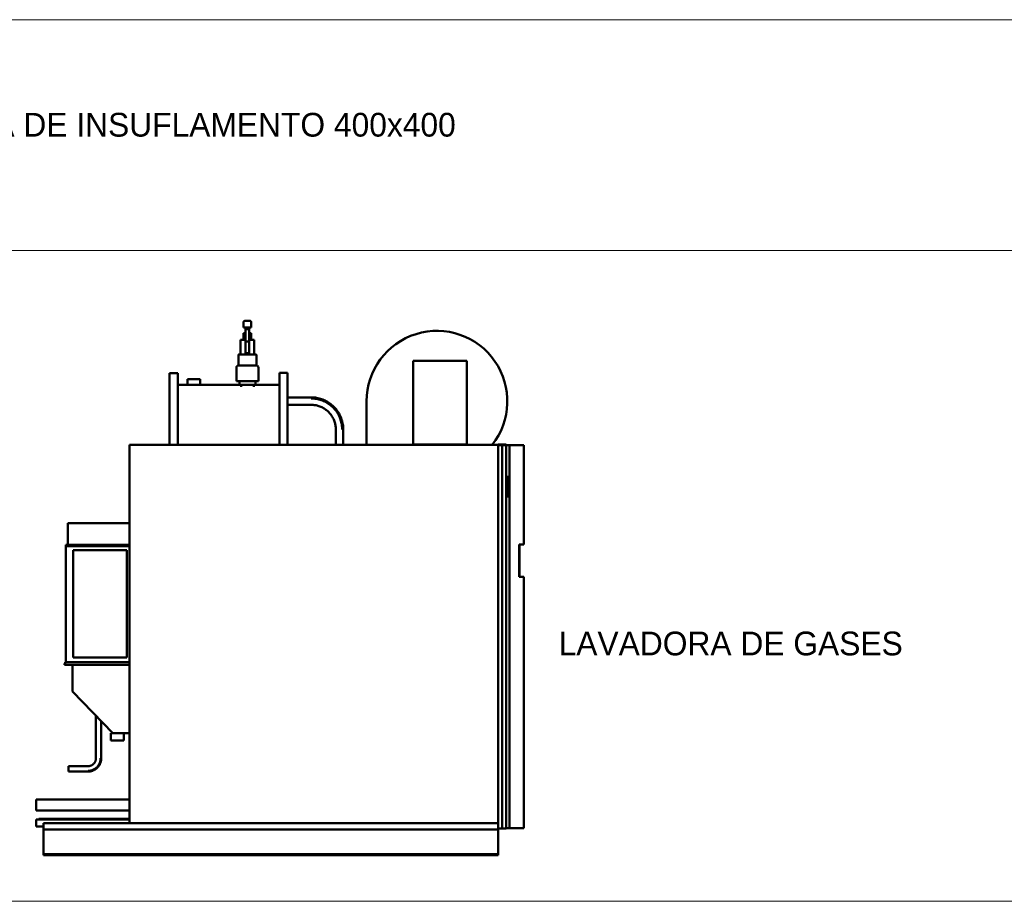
# Model space of a CAD drawing. Header units: metres. Extents: x 9 to 159, y -27 to 58.
# Tile 38 of 46: x 148.56 to 153.22, y -0.12 to 4.06. Entities that reach past the tile are written whole.
import ezdxf

# ---------------------------------------------------------------- set-up
doc = ezdxf.new("R2010")
doc.units = ezdxf.units.M
for name, color, linetype, lineweight in [('A-DETL-THIN', 7, 'Continuous', 15), ('G-ANNO-TEXT', 7, 'Continuous', 30), ('M-EQPM', 7, 'Continuous', 35)]:
    doc.layers.add(name, color=color, linetype=linetype, lineweight=lineweight)
doc.styles.add('Century Gothic_4', font='GOTHIC.TTF', dxfattribs={"height": 0.1125})

# ---------------------------------------------------------------- blocks, each defined once
blk = doc.blocks.new('Family - ___-2026199-LEGENDA E SIMBOLOS')
at = {"layer": 'M-EQPM', "lineweight": 50}
for p, q in [((1.8778, 2.6235), (1.8778, 2.5998)), ((1.9144, 2.5998), (1.9144, 2.6235)), ((1.8778, 2.5998), (1.9144, 2.5998)), ((1.8782, 2.5728), (1.8782, 2.5414)), ((1.8782, 2.5728), (1.8872, 2.5728)), ((1.8877, 2.5998), (1.8877, 2.5911)), ((1.8877, 2.5328), (1.8877, 2.5911)), ((1.8877, 2.5911), (1.9046, 2.5911)), ((1.9046, 2.5911), (1.9046, 2.5998)), ((1.9046, 2.5998), (1.9046, 2.5911)), ((1.9046, 2.5911), (1.9046, 2.5328)), ((1.9051, 2.5728), (1.914, 2.5728)), ((1.914, 2.5414), (1.914, 2.5728)), ((1.8635, 2.5414), (1.8635, 2.472)), ((1.8635, 2.5414), (1.8874, 2.5414)), ((1.8877, 2.4768), (1.8877, 2.5328)), ((1.9046, 2.5328), (1.8877, 2.5328)), ((1.9046, 2.5328), (1.9046, 2.4768)), ((1.9049, 2.5414), (1.9287, 2.5414)), ((1.9287, 2.472), (1.9287, 2.5414)), ((1.9046, 2.4768), (1.8877, 2.4768)), ((1.9158, 2.472), (1.9287, 2.472)), ((1.8532, 2.4674), (1.8532, 2.419)), ((1.9391, 2.419), (1.9391, 2.4674)), ((2.6819, 2.4414), (2.9359, 2.4414)), ((2.6819, 2.0454), (2.6819, 2.4414)), ((2.9359, 2.4414), (2.9359, 2.0454)), ((1.5658, 2.3826), (1.5277, 2.3826)), ((1.5277, 2.3826), (1.5277, 2.0778)), ((1.5658, 2.0778), (1.5658, 2.3826)), ((1.8442, 2.4098), (1.8442, 2.3452)), ((1.9391, 2.419), (1.8532, 2.419)), ((1.948, 2.3452), (1.948, 2.4098)), ((2.0866, 2.3848), (2.0485, 2.3848)), ((2.0485, 2.3848), (2.0485, 2.08)), ((2.0866, 2.08), (2.0866, 2.3848)), ((1.6121, 2.3546), (1.6121, 2.3246)), ((1.6721, 2.3546), (1.6121, 2.3546)), ((1.6721, 2.3246), (1.6721, 2.3546)), ((1.8442, 2.3452), (1.948, 2.3452)), ((1.858, 2.3452), (1.858, 2.3275)), ((1.9342, 2.3275), (1.9342, 2.3452)), ((2.0485, 2.3276), (1.5658, 2.3276)), ((1.858, 2.3275), (1.9342, 2.3275)), ((1.8664, 2.3275), (1.8664, 2.3189)), ((1.9258, 2.3189), (1.9258, 2.3275)), ((2.1982, 2.2682), (2.0866, 2.2682)), ((2.4605, 2.2497), (2.4605, 2.0435)), ((2.0866, 2.2329), (2.1982, 2.2329)), ((2.3148, 2.1163), (2.3148, 2.0435)), ((2.3501, 2.0435), (2.3501, 2.1163)), ((1.5277, 2.0778), (1.5277, 2.0433)), ((1.5658, 2.0433), (1.5658, 2.0778)), ((2.0485, 2.08), (2.0485, 2.0433)), ((2.0866, 2.0433), (2.0866, 2.08)), ((1.3382, 0.2528), (1.3382, 2.0435)), ((3.0836, 2.0435), (1.3382, 2.0435)), ((2.9359, 2.0454), (2.6819, 2.0454)), ((3.0836, 2.0454), (3.1026, 2.0454)), ((3.0836, 2.0422), (3.0836, 2.0454)), ((3.1026, 2.0422), (3.0836, 2.0422)), ((3.0836, 0.2274), (3.0836, 2.0422)), ((3.1026, 2.0422), (3.0836, 2.0422)), ((3.1026, 2.0454), (3.1217, 2.0454)), ((3.1026, 2.0422), (3.1026, 2.0454)), ((3.1217, 2.0422), (3.1026, 2.0422)), ((3.1026, 0.2274), (3.1026, 2.0422)), ((3.1217, 2.0422), (3.1026, 2.0422)), ((3.1217, 2.0422), (3.1217, 2.0454)), ((3.1217, 0.2274), (3.1217, 2.0422)), ((3.1217, 2.0422), (3.137, 2.0422)), ((3.2061, 2.0422), (3.137, 2.0422)), ((3.137, 0.2286), (3.137, 2.0422)), ((3.2061, 1.5713), (3.2061, 2.0422)), ((3.1272, 1.8963), (3.1217, 1.8963)), ((3.1272, 1.89), (3.1217, 1.89)), ((3.1272, 1.8455), (3.1272, 1.8963)), ((3.1272, 1.7947), (3.1272, 1.8455)), ((3.1217, 1.8011), (3.1272, 1.8011)), ((3.1217, 1.7947), (3.1272, 1.7947)), ((1.0452, 1.672), (1.0452, 1.5704)), ((1.3394, 1.672), (1.0452, 1.672)), ((1.0357, 1.564), (1.0357, 1.5704)), ((1.0357, 1.5704), (1.3382, 1.5704)), ((1.0357, 1.0148), (1.0357, 1.564)), ((1.3382, 1.564), (1.0357, 1.564)), ((1.3243, 1.545), (1.0707, 1.545)), ((1.0707, 1.545), (1.0707, 1.037)), ((1.3243, 1.037), (1.3243, 1.545)), ((3.184, 1.4189), (3.184, 1.5713)), ((3.1853, 1.5713), (3.184, 1.5713)), ((3.184, 1.4189), (3.184, 1.5713)), ((3.1853, 1.5713), (3.184, 1.5713)), ((3.2061, 1.5713), (3.1853, 1.5713)), ((3.1853, 1.5713), (3.1853, 1.4189)), ((3.184, 1.4189), (3.1853, 1.4189)), ((3.184, 1.4189), (3.1853, 1.4189)), ((3.1853, 1.4189), (3.2061, 1.4189)), ((3.2061, 0.2286), (3.2061, 1.4189)), ((1.0707, 1.037), (1.3243, 1.037)), ((1.0293, 1.0084), (1.0293, 1.0021)), ((1.0325, 1.0084), (1.0293, 1.0084)), ((1.0293, 1.0021), (1.3382, 1.0021)), ((1.3382, 1.0148), (1.0325, 1.0148)), ((1.0325, 1.0148), (1.0325, 1.0084)), ((1.0674, 1.0021), (1.0674, 0.8751)), ((1.0674, 0.8751), (1.2579, 0.6783)), ((1.1784, 0.7605), (1.1784, 0.5595)), ((1.2038, 0.5595), (1.2038, 0.7342)), ((1.2499, 0.6783), (1.2499, 0.6433)), ((1.2578, 0.6783), (1.2499, 0.6783)), ((1.2579, 0.6783), (1.3382, 0.6783)), ((1.3104, 0.6433), (1.3104, 0.6783)), ((1.2499, 0.6433), (1.3104, 0.6433)), ((1.1413, 0.5224), (1.0484, 0.5224)), ((1.0484, 0.5224), (1.0484, 0.497)), ((1.0484, 0.497), (1.1413, 0.497)), ((1.3382, 0.3639), (0.896, 0.3639)), ((0.896, 0.3639), (0.896, 0.3131)), ((0.896, 0.3131), (1.3382, 0.3131)), ((1.3382, 0.2691), (0.896, 0.2691)), ((0.896, 0.2691), (0.896, 0.2364)), ((0.896, 0.2364), (0.9296, 0.2364)), ((1.3382, 0.2736), (0.9087, 0.2736)), ((0.9087, 0.2736), (0.9087, 0.2692)), ((0.9296, 0.2226), (0.9296, 0.2528)), ((0.9296, 0.2528), (3.0836, 0.2528)), ((0.9296, 0.1051), (0.9296, 0.2226)), ((0.9296, 0.2226), (3.0836, 0.2226)), ((3.0836, 0.2274), (3.1026, 0.2274)), ((3.0836, 0.2274), (3.0836, 0.2226)), ((3.0836, 0.2226), (3.0836, 0.1051)), ((3.1026, 0.2274), (3.1217, 0.2274)), ((3.137, 0.2286), (3.1217, 0.2286)), ((3.137, 0.2286), (3.2061, 0.2286)), ((0.9296, 0.1004), (0.9296, 0.1051)), ((0.9296, 0.1051), (3.0836, 0.1051)), ((0.9296, 0.1004), (3.0836, 0.1004)), ((3.0836, 0.1051), (3.0836, 0.1004))]:
    blk.add_line(p, q, dxfattribs=at)
at = {"layer": 'M-EQPM', "lineweight": 50, "flags": 128}
for points in [[(1.8778, 2.6235), (1.8778, 2.6237), (1.8779, 2.624), (1.8779, 2.6243), (1.8779, 2.6246), (1.878, 2.6249), (1.878, 2.6252), (1.8781, 2.6255), (1.8782, 2.6258), (1.8783, 2.626), (1.8784, 2.6263), (1.8785, 2.6266), (1.8787, 2.6268), (1.8788, 2.6271), (1.8789, 2.6273), (1.8791, 2.6276), (1.8793, 2.6278), (1.8795, 2.628), (1.8796, 2.6283), (1.8798, 2.6285), (1.88, 2.6287), (1.8803, 2.6289), (1.8805, 2.6291), (1.8807, 2.6293), (1.8809, 2.6294), (1.8812, 2.6296), (1.8814, 2.6298), (1.8817, 2.6299), (1.882, 2.63), (1.8822, 2.6302), (1.8825, 2.6303), (1.8828, 2.6304), (1.883, 2.6305), (1.8833, 2.6305), (1.8836, 2.6306), (1.8839, 2.6307), (1.8842, 2.6307), (1.8845, 2.6307), (1.8848, 2.6308), (1.8851, 2.6308), (1.8851, 2.6308)], [(1.9071, 2.6308), (1.9071, 2.6308), (1.9071, 2.6308), (1.907, 2.6308), (1.907, 2.6308), (1.9069, 2.6308), (1.9068, 2.6308), (1.9067, 2.6308), (1.9065, 2.6308), (1.9064, 2.6308), (1.9062, 2.6308), (1.9061, 2.6308), (1.9059, 2.6308), (1.9056, 2.6308), (1.9054, 2.6308), (1.9052, 2.6308), (1.9049, 2.6308), (1.9047, 2.6308), (1.9044, 2.6308), (1.9041, 2.6308), (1.9038, 2.6308), (1.9034, 2.6308), (1.9031, 2.6308), (1.9028, 2.6308), (1.9024, 2.6308), (1.9021, 2.6308), (1.9017, 2.6308), (1.9013, 2.6308), (1.9009, 2.6308), (1.9005, 2.6308), (1.9001, 2.6308), (1.8997, 2.6308), (1.8993, 2.6308), (1.8988, 2.6308), (1.8984, 2.6308), (1.898, 2.6308), (1.8975, 2.6308), (1.8971, 2.6308), (1.8967, 2.6308), (1.8962, 2.6308), (1.8958, 2.6308), (1.8954, 2.6308), (1.8949, 2.6308), (1.8945, 2.6308), (1.8941, 2.6308), (1.8936, 2.6308), (1.8932, 2.6308), (1.8928, 2.6308), (1.8924, 2.6308), (1.892, 2.6308), (1.8915, 2.6308), (1.8912, 2.6308), (1.8908, 2.6308), (1.8904, 2.6308), (1.89, 2.6308), (1.8897, 2.6308), (1.8893, 2.6308), (1.889, 2.6308), (1.8886, 2.6308), (1.8883, 2.6308), (1.888, 2.6308), (1.8877, 2.6308), (1.8875, 2.6308), (1.8872, 2.6308), (1.8869, 2.6308), (1.8867, 2.6308), (1.8865, 2.6308), (1.8863, 2.6308), (1.8861, 2.6308), (1.8859, 2.6308), (1.8858, 2.6308), (1.8856, 2.6308), (1.8855, 2.6308), (1.8854, 2.6308), (1.8853, 2.6308), (1.8852, 2.6308), (1.8852, 2.6308), (1.8852, 2.6308), (1.8851, 2.6308), (1.8851, 2.6308)], [(1.8851, 2.6308), (1.8851, 2.6308), (1.8852, 2.6308), (1.8852, 2.6308), (1.8853, 2.6308), (1.8854, 2.6308), (1.8855, 2.6308), (1.8856, 2.6308), (1.8857, 2.6308), (1.8858, 2.6308), (1.886, 2.6308), (1.8862, 2.6308), (1.8864, 2.6308), (1.8866, 2.6308), (1.8868, 2.6308), (1.8871, 2.6308), (1.8873, 2.6308), (1.8876, 2.6308), (1.8879, 2.6308), (1.8882, 2.6308), (1.8885, 2.6308), (1.8888, 2.6308), (1.8891, 2.6308), (1.8895, 2.6308), (1.8898, 2.6308), (1.8902, 2.6308), (1.8906, 2.6308)], [(1.9018, 2.6308), (1.9022, 2.6308), (1.9026, 2.6308), (1.9029, 2.6308), (1.9033, 2.6308), (1.9036, 2.6308), (1.9039, 2.6308), (1.9042, 2.6308), (1.9045, 2.6308), (1.9048, 2.6308), (1.905, 2.6308), (1.9053, 2.6308), (1.9055, 2.6308), (1.9057, 2.6308), (1.9059, 2.6308), (1.9061, 2.6308), (1.9063, 2.6308), (1.9065, 2.6308), (1.9066, 2.6308), (1.9067, 2.6308), (1.9068, 2.6308), (1.9069, 2.6308), (1.907, 2.6308), (1.907, 2.6308), (1.9071, 2.6308), (1.9071, 2.6308), (1.9071, 2.6308)], [(1.9071, 2.6308), (1.9074, 2.6308), (1.9077, 2.6307), (1.908, 2.6307), (1.9083, 2.6307), (1.9086, 2.6306), (1.9088, 2.6306), (1.9091, 2.6305), (1.9094, 2.6304), (1.9097, 2.6303), (1.9099, 2.6302), (1.9102, 2.6301), (1.9105, 2.6299), (1.9107, 2.6298), (1.911, 2.6296), (1.9112, 2.6295), (1.9115, 2.6293), (1.9117, 2.6291), (1.9119, 2.6289), (1.9121, 2.6288), (1.9123, 2.6285), (1.9125, 2.6283), (1.9127, 2.6281), (1.9129, 2.6279), (1.9131, 2.6276), (1.9132, 2.6274), (1.9134, 2.6272), (1.9135, 2.6269), (1.9137, 2.6266), (1.9138, 2.6264), (1.9139, 2.6261), (1.914, 2.6258), (1.9141, 2.6255), (1.9142, 2.6253), (1.9142, 2.625), (1.9143, 2.6247), (1.9143, 2.6244), (1.9144, 2.6241), (1.9144, 2.6238), (1.9144, 2.6235), (1.9144, 2.6235)], [(1.8532, 2.4674), (1.8532, 2.4676), (1.8532, 2.4678), (1.8532, 2.468), (1.8532, 2.4682), (1.8533, 2.4683), (1.8533, 2.4685), (1.8534, 2.4687), (1.8534, 2.4689), (1.8535, 2.469), (1.8535, 2.4692), (1.8536, 2.4694), (1.8537, 2.4695), (1.8538, 2.4697), (1.8539, 2.4699), (1.854, 2.47), (1.8541, 2.4702), (1.8542, 2.4703), (1.8543, 2.4705), (1.8544, 2.4706), (1.8546, 2.4707), (1.8547, 2.4708), (1.8548, 2.471), (1.855, 2.4711), (1.8551, 2.4712), (1.8553, 2.4713), (1.8554, 2.4714), (1.8556, 2.4715), (1.8558, 2.4716), (1.8559, 2.4716), (1.8561, 2.4717), (1.8563, 2.4718), (1.8565, 2.4718), (1.8566, 2.4719), (1.8568, 2.4719), (1.857, 2.4719), (1.8572, 2.472), (1.8574, 2.472), (1.8575, 2.472), (1.8577, 2.472), (1.8578, 2.472)], [(1.9345, 2.472), (1.9344, 2.472), (1.9343, 2.472), (1.9342, 2.472), (1.934, 2.472), (1.9337, 2.472), (1.9334, 2.472), (1.933, 2.472), (1.9325, 2.472), (1.932, 2.472), (1.9314, 2.472), (1.9308, 2.472), (1.9301, 2.472), (1.9294, 2.472), (1.9286, 2.472), (1.9278, 2.472), (1.9269, 2.472), (1.9259, 2.472), (1.9249, 2.472), (1.9239, 2.472), (1.9228, 2.472), (1.9217, 2.472), (1.9205, 2.472), (1.9193, 2.472), (1.9181, 2.472), (1.9168, 2.472), (1.9155, 2.472), (1.9142, 2.472), (1.9128, 2.472), (1.9114, 2.472), (1.91, 2.472), (1.9086, 2.472), (1.9071, 2.472), (1.9056, 2.472), (1.9041, 2.472), (1.9026, 2.472), (1.9011, 2.472), (1.8996, 2.472), (1.8981, 2.472), (1.8965, 2.472), (1.895, 2.472), (1.8935, 2.472), (1.8919, 2.472), (1.8904, 2.472), (1.8889, 2.472), (1.8874, 2.472), (1.8859, 2.472), (1.8844, 2.472), (1.883, 2.472), (1.8816, 2.472), (1.8802, 2.472), (1.8788, 2.472), (1.8774, 2.472), (1.8761, 2.472), (1.8748, 2.472), (1.8736, 2.472), (1.8723, 2.472), (1.8711, 2.472), (1.87, 2.472), (1.8689, 2.472), (1.8678, 2.472), (1.8668, 2.472), (1.8659, 2.472), (1.8649, 2.472), (1.8641, 2.472), (1.8633, 2.472), (1.8625, 2.472), (1.8618, 2.472), (1.8611, 2.472), (1.8605, 2.472), (1.86, 2.472), (1.8595, 2.472), (1.8591, 2.472), (1.8587, 2.472), (1.8584, 2.472), (1.8582, 2.472), (1.858, 2.472), (1.8578, 2.472), (1.8578, 2.472), (1.8578, 2.472)], [(1.8578, 2.472), (1.8578, 2.472), (1.8579, 2.472), (1.858, 2.472), (1.8583, 2.472), (1.8585, 2.472), (1.8589, 2.472), (1.8593, 2.472), (1.8597, 2.472), (1.8602, 2.472), (1.8608, 2.472)], [(1.8614, 2.472), (1.8621, 2.472), (1.8628, 2.472)], [(1.9305, 2.472), (1.9311, 2.472), (1.9317, 2.472), (1.9322, 2.472), (1.9327, 2.472), (1.9332, 2.472), (1.9335, 2.472), (1.9338, 2.472), (1.9341, 2.472), (1.9343, 2.472), (1.9344, 2.472), (1.9345, 2.472), (1.9345, 2.472)], [(1.9345, 2.472), (1.9346, 2.472), (1.9348, 2.472), (1.935, 2.472), (1.9352, 2.472), (1.9354, 2.4719), (1.9356, 2.4719), (1.9357, 2.4718), (1.9359, 2.4718), (1.9361, 2.4717), (1.9363, 2.4717), (1.9364, 2.4716), (1.9366, 2.4715), (1.9367, 2.4714), (1.9369, 2.4713), (1.9371, 2.4712), (1.9372, 2.4711), (1.9374, 2.471), (1.9375, 2.4709), (1.9376, 2.4708), (1.9378, 2.4706), (1.9379, 2.4705), (1.938, 2.4703), (1.9381, 2.4702), (1.9382, 2.4701), (1.9383, 2.4699), (1.9384, 2.4697), (1.9385, 2.4696), (1.9386, 2.4694), (1.9387, 2.4693), (1.9387, 2.4691), (1.9388, 2.4689), (1.9389, 2.4687), (1.9389, 2.4686), (1.939, 2.4684), (1.939, 2.4682), (1.939, 2.468), (1.939, 2.4678), (1.9391, 2.4677), (1.9391, 2.4675), (1.9391, 2.4674)], [(1.8442, 2.4098), (1.8442, 2.4102), (1.8443, 2.4105), (1.8443, 2.4109), (1.8443, 2.4113), (1.8444, 2.4116), (1.8445, 2.412), (1.8446, 2.4123), (1.8447, 2.4127), (1.8448, 2.413), (1.8449, 2.4134), (1.8451, 2.4137), (1.8453, 2.414), (1.8454, 2.4144), (1.8456, 2.4147), (1.8458, 2.415), (1.846, 2.4153), (1.8463, 2.4156), (1.8465, 2.4159), (1.8468, 2.4161), (1.847, 2.4164), (1.8473, 2.4166), (1.8476, 2.4169), (1.8478, 2.4171), (1.8481, 2.4173), (1.8484, 2.4175), (1.8488, 2.4177), (1.8491, 2.4179), (1.8494, 2.4181), (1.8497, 2.4182), (1.8501, 2.4184), (1.8504, 2.4185), (1.8508, 2.4186), (1.8511, 2.4187), (1.8515, 2.4188), (1.8519, 2.4189), (1.8522, 2.4189), (1.8526, 2.4189), (1.8529, 2.419), (1.8532, 2.419)], [(1.9391, 2.419), (1.9394, 2.419), (1.9398, 2.4189), (1.9402, 2.4189), (1.9405, 2.4188), (1.9409, 2.4188), (1.9412, 2.4187), (1.9416, 2.4186), (1.9419, 2.4184), (1.9423, 2.4183), (1.9426, 2.4182), (1.943, 2.418), (1.9433, 2.4178), (1.9436, 2.4177), (1.9439, 2.4175), (1.9442, 2.4172), (1.9445, 2.417), (1.9448, 2.4168), (1.9451, 2.4165), (1.9453, 2.4163), (1.9456, 2.416), (1.9458, 2.4157), (1.9461, 2.4155), (1.9463, 2.4152), (1.9465, 2.4149), (1.9467, 2.4146), (1.9469, 2.4142), (1.947, 2.4139), (1.9472, 2.4136), (1.9473, 2.4132), (1.9475, 2.4129), (1.9476, 2.4126), (1.9477, 2.4122), (1.9478, 2.4118), (1.9479, 2.4115), (1.9479, 2.4111), (1.948, 2.4108), (1.948, 2.4104), (1.948, 2.41), (1.948, 2.4098)], [(2.3501, 2.1163), (2.35, 2.1224), (2.3496, 2.1285), (2.349, 2.1345), (2.3482, 2.1405), (2.3471, 2.1465), (2.3457, 2.1524), (2.3442, 2.1583), (2.3424, 2.1641), (2.3404, 2.1698), (2.3381, 2.1755), (2.3356, 2.181), (2.3329, 2.1865), (2.33, 2.1918), (2.3269, 2.197), (2.3236, 2.2021), (2.32, 2.207), (2.3163, 2.2118), (2.3124, 2.2165), (2.3083, 2.221), (2.304, 2.2253), (2.2996, 2.2294), (2.295, 2.2334), (2.2902, 2.2372), (2.2853, 2.2408), (2.2803, 2.2441), (2.2751, 2.2473), (2.2698, 2.2503), (2.2644, 2.253), (2.2589, 2.2556), (2.2533, 2.2579), (2.2476, 2.26), (2.2418, 2.2618), (2.2359, 2.2635), (2.23, 2.2649), (2.224, 2.266), (2.218, 2.2669), (2.212, 2.2676), (2.2059, 2.268), (2.1999, 2.2682), (2.1982, 2.2682)], [(2.3451, 2.1163), (2.345, 2.1222), (2.3447, 2.1281), (2.3441, 2.1339), (2.3433, 2.1398), (2.3422, 2.1455), (2.3409, 2.1513), (2.3394, 2.1569), (2.3377, 2.1626), (2.3357, 2.1681), (2.3335, 2.1736), (2.3311, 2.1789), (2.3285, 2.1842), (2.3257, 2.1893), (2.3227, 2.1944), (2.3195, 2.1993), (2.3161, 2.2041), (2.3125, 2.2087), (2.3087, 2.2132), (2.3047, 2.2176), (2.3006, 2.2217), (2.2963, 2.2257), (2.2918, 2.2296), (2.2872, 2.2332), (2.2825, 2.2367), (2.2776, 2.24), (2.2726, 2.243), (2.2675, 2.2459), (2.2622, 2.2486), (2.2569, 2.251), (2.2515, 2.2533), (2.2459, 2.2553), (2.2404, 2.2571), (2.2347, 2.2587), (2.229, 2.26), (2.2232, 2.2611), (2.2174, 2.262), (2.2116, 2.2626), (2.2057, 2.2631), (2.1998, 2.2632), (2.1982, 2.2633)], [(2.1982, 2.2329), (2.2029, 2.2328), (2.2075, 2.2325), (2.2122, 2.2321), (2.2168, 2.2314), (2.2214, 2.2306), (2.2259, 2.2296), (2.2304, 2.2284), (2.2349, 2.227), (2.2393, 2.2254), (2.2436, 2.2237), (2.2479, 2.2218), (2.2521, 2.2197), (2.2561, 2.2175), (2.2601, 2.2151), (2.264, 2.2125), (2.2678, 2.2098), (2.2715, 2.207), (2.2751, 2.204), (2.2785, 2.2008), (2.2818, 2.1975), (2.285, 2.1941), (2.2881, 2.1906), (2.291, 2.187), (2.2937, 2.1832), (2.2963, 2.1793), (2.2987, 2.1753), (2.301, 2.1713), (2.3031, 2.1671), (2.3051, 2.1629), (2.3069, 2.1586), (2.3085, 2.1542), (2.3099, 2.1498), (2.3111, 2.1453), (2.3122, 2.1407), (2.3131, 2.1362), (2.3138, 2.1315), (2.3143, 2.1269), (2.3146, 2.1223), (2.3148, 2.1176), (2.3148, 2.1163)], [(1.1413, 0.497), (1.1438, 0.497), (1.1463, 0.4972), (1.1488, 0.4974), (1.1513, 0.4978), (1.1537, 0.4982), (1.1562, 0.4988), (1.1586, 0.4994), (1.161, 0.5002), (1.1633, 0.501), (1.1657, 0.5019), (1.1679, 0.5029), (1.1702, 0.504), (1.1724, 0.5052), (1.1745, 0.5065), (1.1766, 0.5079), (1.1786, 0.5093), (1.1806, 0.5109), (1.1825, 0.5125), (1.1844, 0.5142), (1.1861, 0.5159), (1.1879, 0.5178), (1.1895, 0.5197), (1.191, 0.5216), (1.1925, 0.5236), (1.1939, 0.5257), (1.1952, 0.5278), (1.1964, 0.53), (1.1976, 0.5322), (1.1986, 0.5345), (1.1996, 0.5368), (1.2004, 0.5392), (1.2012, 0.5416), (1.2019, 0.544), (1.2024, 0.5464), (1.2029, 0.5489), (1.2033, 0.5513), (1.2036, 0.5538), (1.2037, 0.5563), (1.2038, 0.5588), (1.2038, 0.5595)], [(1.1784, 0.5595), (1.1784, 0.558), (1.1783, 0.5565), (1.1781, 0.555), (1.1779, 0.5536), (1.1777, 0.5521), (1.1774, 0.5507), (1.177, 0.5492), (1.1765, 0.5478), (1.176, 0.5464), (1.1755, 0.545), (1.1749, 0.5437), (1.1742, 0.5423), (1.1735, 0.541), (1.1727, 0.5398), (1.1719, 0.5385), (1.1711, 0.5373), (1.1702, 0.5362), (1.1692, 0.535), (1.1682, 0.5339), (1.1672, 0.5329), (1.1661, 0.5319), (1.165, 0.5309), (1.1638, 0.53), (1.1626, 0.5291), (1.1614, 0.5283), (1.1601, 0.5275), (1.1588, 0.5268), (1.1575, 0.5261), (1.1561, 0.5255), (1.1548, 0.5249), (1.1534, 0.5244), (1.152, 0.5239), (1.1505, 0.5235), (1.1491, 0.5232), (1.1476, 0.5229), (1.1462, 0.5227), (1.1447, 0.5225), (1.1432, 0.5224), (1.1417, 0.5224), (1.1413, 0.5224)], [(1.1413, 0.5002), (1.1437, 0.5002), (1.1461, 0.5003), (1.1484, 0.5006), (1.1508, 0.5009), (1.1531, 0.5013), (1.1554, 0.5019), (1.1577, 0.5025), (1.16, 0.5032), (1.1622, 0.504), (1.1644, 0.5048), (1.1666, 0.5058), (1.1687, 0.5069), (1.1708, 0.508), (1.1728, 0.5092), (1.1748, 0.5105), (1.1767, 0.5119), (1.1786, 0.5133), (1.1804, 0.5149), (1.1822, 0.5165), (1.1839, 0.5181), (1.1855, 0.5199), (1.187, 0.5217), (1.1885, 0.5235), (1.1899, 0.5255), (1.1912, 0.5274), (1.1925, 0.5294), (1.1936, 0.5315), (1.1947, 0.5336), (1.1957, 0.5358), (1.1966, 0.538), (1.1974, 0.5402), (1.1982, 0.5425), (1.1988, 0.5448), (1.1993, 0.5471), (1.1998, 0.5494), (1.2001, 0.5517), (1.2004, 0.5541), (1.2006, 0.5565), (1.2006, 0.5588), (1.2006, 0.5595)]]:
    blk.add_lwpolyline(points, dxfattribs=at)
at = {"layer": 'M-EQPM', "lineweight": 50}
blk.add_arc((2.7939, 2.2497), 0.3334, 321.7651, 180, dxfattribs=at)

msp = doc.modelspace()

# ---------------------------------------------------------------- linework, layer by layer
at = {"layer": 'A-DETL-THIN'}
for p, q in [((145.3591, 4.0563), (159.2341, 4.0563)), ((145.3591, 2.9631), (159.2341, 2.9631)), ((145.3591, -0.1174), (159.2341, -0.1174))]:
    msp.add_line(p, q, dxfattribs=at)

# ---------------------------------------------------------------- block references
at = {"layer": 'M-EQPM', "lineweight": 50}
msp.add_blockref('Family - ___-2026199-LEGENDA E SIMBOLOS', (147.7397, 0), dxfattribs=at)

# ---------------------------------------------------------------- texts
at = {"layer": 'G-ANNO-TEXT', "char_height": 0.1125, "attachment_point": 1, "style": 'Century Gothic_4'}
for s, insert, width in [('GRELHA DE INSUFLAMENTO 400x400', (147.914, 3.6153), 3.300948), ('LAVADORA DE GASES', (151.1099, 1.1594), 2.026265)]:
    msp.add_mtext(s, dxfattribs=dict(at, insert=insert, width=width))

doc.saveas('drawing.dxf')
